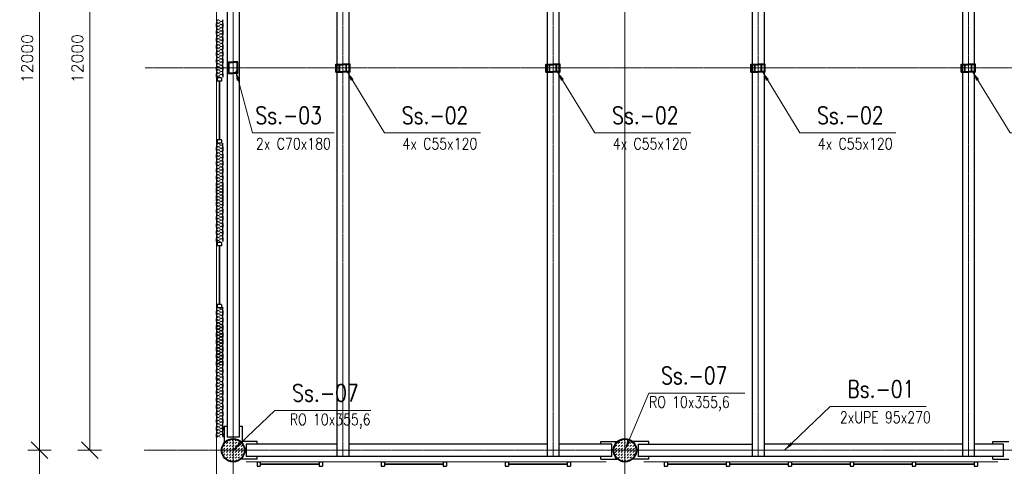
# Model space of a CAD drawing. Header units: millimetres. Extents: x 419092 to 478925, y -327026 to -299402.
# Tile 2 of 7: x 419092 to 434172, y -316839 to -309997. Entities that reach past the tile are written whole.
import ezdxf

# ---------------------------------------------------------------- set-up
doc = ezdxf.new("R2010")
doc.units = ezdxf.units.MM
doc.header["$LTSCALE"] = 10
doc.linetypes.add('DASHDOT', pattern=[1, 0.5, -0.25, 0, -0.25])
doc.layers.get('DEFPOINTS').update_dxf_attribs({"color": 250})
for name, color, linetype, lineweight in [('A_elem_stolarka', 5, 'Continuous', 5), ('P-Linia1', 3, 'Continuous', 35), ('P-Linia2', 2, 'Continuous', 25), ('P-Linia4', 9, 'Continuous', 5), ('P-Opis', 1, 'Continuous', 18), ('P-Osie', 160, 'DASHDOT', 18), ('P-Szraf', 250, 'Continuous', 5), ('P-Wymiar', 254, 'Continuous', 9), ('Sciany', 1, 'Continuous', 30)]:
    doc.layers.add(name, color=color, linetype=linetype, lineweight=lineweight)
doc.styles.add('CDMSTYLE', font='simplex.shx', dxfattribs={"width": 0.8})
doc.styles.add('Romans', font='Romans.shx')
doc.dimstyles.new('A100', dxfattribs={"dimscale": 100, "dimtxt": 1.75, "dimasz": 0.1, "dimexe": 0, "dimexo": 0, "dimgap": 1, "dimtad": 1, "dimdec": 4, "dimrnd": 0.1, "dimdsep": 46, "dimtxsty": 'Romans', "dimblk": '[[[[[[[[', "dimcen": 2, "dimdle": 2, "dimse1": 1, "dimse2": 1, "dimclrd": 256, "dimclrt": 1, "dimadec": 0, "dimazin": 0, "dimtfac": 1, "dimtdec": 4, "dimtix": 1, "dimtmove": 2, "dimatfit": 3, "dimldrblk": '[[[[[[[[', "dimfxl": 1, "dimtvp": 0.6, "dimtolj": 1, "dimlwd": 9, "dimarcsym": 0})
doc.dimstyles.new('C_1_100', dxfattribs={"dimscale": 0.1, "dimtxt": 1750, "dimasz": 1500, "dimexe": 1500, "dimexo": 1500, "dimgap": 800, "dimtad": 1, "dimdec": 1, "dimrnd": 5, "dimzin": 9, "dimtxsty": 'CDMSTYLE', "dimblk": 'ARCHTICK', "dimcen": 1500, "dimdle": 1500, "dimclrd": 256, "dimclre": 256, "dimclrt": 1, "dimadec": 1, "dimazin": 2, "dimtfac": 1, "dimtdec": 1, "dimtix": 1, "dimtmove": 2, "dimatfit": 3, "dimfxl": 1, "dimtvp": 1, "dimtolj": 1, "dimtzin": 0, "dimlwd": -1, "dimlwe": -1, "dimarcsym": 0})
pattern_1 = [(45, (383688.675, -240968.2), (4e-15, 44.901281), [31.75, -31.75])]

# ---------------------------------------------------------------- blocks, each defined once
blk = doc.blocks.new('[[[[[[[[')
at = {"layer": 'P-Wymiar'}
for p, q in [((0, 18), (0, -18)), ((-12.7, -12.7), (12.7, 12.7)), ((0, 0), (-4.6, 0))]:
    blk.add_line(p, q, dxfattribs=at)
blk = doc.blocks.new('*D27')
at = {"layer": 'DEFPOINTS', "color": 0, "transparency": 16777216}
for p in [(420997, -316593), (419395, -324293), (420997, -324293)]:
    blk.add_point(p, dxfattribs=at)
at = {"layer": 'P-Wymiar', "lineweight": 9, "transparency": 16777216}
blk.add_line((419395, -316603), (419395, -324283), dxfattribs=at)
at = {"layer": 'P-Wymiar', "lineweight": 9, "transparency": 16777216, "xscale": 10, "yscale": 10, "zscale": 10}
for p, rotation in [((419395, -316593), 90), ((419395, -324293), 270)]:
    blk.add_blockref('[[[[[[[[', p, dxfattribs=dict(at, rotation=rotation))
at = {"layer": 'P-Wymiar', "color": 1, "transparency": 16777216, "insert": (419207, -320443), "char_height": 175, "attachment_point": 5, "rotation": 90, "style": 'Romans'}
blk.add_mtext('\\A1;7700', dxfattribs=at)
blk = doc.blocks.new('*D28')
at = {"layer": 'DEFPOINTS', "color": 0, "transparency": 16777216}
for p in [(419395, -304593), (420997, -304593), (420997, -316593)]:
    blk.add_point(p, dxfattribs=at)
at = {"layer": 'P-Wymiar', "lineweight": 9, "transparency": 16777216}
blk.add_line((419395, -316583), (419395, -304603), dxfattribs=at)
at = {"layer": 'P-Wymiar', "lineweight": 9, "transparency": 16777216, "xscale": 10, "yscale": 10, "zscale": 10}
for p, rotation in [((419395, -304593), 90), ((419395, -316593), 270)]:
    blk.add_blockref('[[[[[[[[', p, dxfattribs=dict(at, rotation=rotation))
at = {"layer": 'P-Wymiar', "color": 1, "transparency": 16777216, "insert": (419207, -310593), "char_height": 175, "attachment_point": 5, "rotation": 90, "style": 'Romans'}
blk.add_mtext('\\A1;12000', dxfattribs=at)
blk = doc.blocks.new('_ArchTick')
at = {"color": 0, "linetype": 'ByBlock', "const_width": 15}
blk.add_lwpolyline([(-50, -50), (50, 50)], dxfattribs=at)
blk = doc.blocks.new('g')
at = {"layer": 'P-Szraf'}
for p, q in [((15, 73), (0, 44)), ((39, 28), (15, 73)), ((39, 28), (15, 73)), ((63, 73), (39, 28)), ((87, 28), (63, 73)), ((87, 28), (63, 73)), ((111, 73), (87, 28)), ((111, 73), (135, 28)), ((135, 28), (111, 73)), ((159, 73), (135, 28)), ((159, 73), (183, 28)), ((183, 28), (159, 73)), ((207, 73), (183, 28)), ((207, 73), (231, 28)), ((231, 28), (207, 73)), ((255, 73), (231, 28)), ((255, 73), (279, 28)), ((279, 28), (255, 73)), ((303, 73), (279, 28)), ((303, 73), (326, 28)), ((326, 28), (303, 73)), ((350, 73), (326, 28)), ((350, 73), (374, 28)), ((374, 28), (350, 73)), ((398, 73), (374, 28)), ((398, 73), (422, 28)), ((422, 28), (398, 73)), ((446, 73), (422, 28)), ((446, 73), (470, 28)), ((470, 28), (446, 73)), ((494, 73), (470, 28)), ((494, 73), (518, 28)), ((518, 28), (494, 73)), ((542, 73), (518, 28)), ((542, 73), (566, 28)), ((566, 28), (542, 73)), ((590, 73), (566, 28)), ((590, 73), (614, 28)), ((614, 28), (590, 73)), ((638, 73), (614, 28)), ((638, 73), (662, 28)), ((662, 28), (638, 73)), ((685, 73), (662, 28)), ((685, 73), (709, 28)), ((709, 28), (685, 73)), ((733, 73), (709, 28)), ((733, 73), (757, 28)), ((757, 28), (733, 73)), ((781, 73), (757, 28)), ((781, 73), (805, 28)), ((805, 28), (781, 73)), ((829, 73), (805, 28)), ((829, 73), (853, 28)), ((853, 28), (829, 73)), ((877, 73), (853, 28)), ((877, 73), (880, 67)), ((880, 67), (877, 73))]:
    blk.add_line(p, q, dxfattribs=at)
for centre, start, end in [((-9, 72), 2.72, 68.8278), ((15, 29), 230.3793, 357.28), ((39, 72), 2.72, 177.28), ((63, 29), 182.72, 357.28), ((87, 72), 2.72, 177.28), ((111, 29), 182.72, 357.28), ((135, 72), 2.72, 177.28), ((159, 29), 182.72, 357.28), ((183, 72), 2.72, 177.28), ((207, 29), 182.72, 357.28), ((231, 72), 2.72, 177.28), ((255, 29), 182.72, 357.28), ((279, 72), 2.72, 177.28), ((303, 29), 182.72, 357.28), ((326, 72), 2.72, 177.28), ((350, 29), 182.72, 357.28), ((374, 72), 2.72, 177.28), ((398, 29), 182.72, 357.28), ((422, 72), 2.72, 177.28), ((446, 29), 182.72, 357.28), ((470, 72), 2.72, 177.28), ((494, 29), 182.72, 357.28), ((518, 72), 2.72, 177.28), ((542, 29), 182.72, 357.28), ((566, 72), 2.72, 177.28), ((590, 29), 182.72, 357.28), ((614, 72), 2.72, 177.28), ((638, 29), 182.72, 357.28), ((662, 72), 2.72, 177.28), ((685, 29), 182.72, 357.28), ((709, 72), 2.72, 177.28), ((733, 29), 182.72, 357.28), ((757, 72), 2.72, 177.28), ((781, 29), 182.72, 357.28), ((805, 72), 2.72, 177.28), ((829, 29), 182.72, 357.28), ((853, 72), 2.72, 177.28), ((877, 29), 182.72, 277.3121), ((901, 72), 150.6451, 177.28)]:
    blk.add_arc(centre, 24, start, end, dxfattribs=at)
at = {"layer": 'Sciany'}
for p, q in [((0, 100), (50, 100)), ((0, 0), (50, 0)), ((50, 100), (55, 95)), ((50, 0), (55, 5)), ((55, 95), (105, 95)), ((55, 5), (105, 5)), ((110, 100), (105, 95)), ((110, 0), (105, 5)), ((110, 100), (160, 100)), ((110, 0), (160, 0)), ((160, 100), (165, 95)), ((160, 0), (165, 5)), ((165, 95), (215, 95)), ((165, 5), (215, 5)), ((220, 100), (215, 95)), ((220, 0), (215, 5)), ((220, 100), (270, 100)), ((220, 0), (270, 0)), ((270, 100), (275, 95)), ((270, 0), (275, 5)), ((275, 95), (325, 95)), ((275, 5), (325, 5)), ((330, 100), (325, 95)), ((330, 0), (325, 5)), ((330, 100), (380, 100)), ((330, 0), (380, 0)), ((380, 100), (385, 95)), ((380, 0), (385, 5)), ((385, 95), (435, 95)), ((385, 5), (435, 5)), ((440, 100), (435, 95)), ((440, 0), (435, 5)), ((440, 100), (490, 100)), ((440, 0), (490, 0)), ((490, 100), (495, 95)), ((490, 0), (495, 5)), ((495, 95), (545, 95)), ((495, 5), (545, 5)), ((550, 100), (545, 95)), ((550, 0), (545, 5)), ((550, 100), (600, 100)), ((550, 0), (600, 0)), ((600, 100), (605, 95)), ((600, 0), (605, 5)), ((605, 95), (655, 95)), ((605, 5), (655, 5)), ((660, 100), (655, 95)), ((660, 0), (655, 5)), ((660, 100), (710, 100)), ((660, 0), (710, 0)), ((710, 100), (715, 95)), ((710, 0), (715, 5)), ((715, 95), (765, 95)), ((715, 5), (765, 5)), ((770, 100), (765, 95)), ((770, 0), (765, 5)), ((770, 100), (820, 100)), ((770, 0), (820, 0)), ((820, 100), (825, 95)), ((820, 0), (825, 5)), ((825, 95), (875, 95)), ((825, 5), (875, 5)), ((880, 100), (875, 95)), ((880, 0), (875, 5))]:
    blk.add_line(p, q, dxfattribs=at)
blk = doc.blocks.new('*D38')
at = {"layer": 'DEFPOINTS', "color": 0, "transparency": 16777216}
for p in [(420997, -304593), (420165, -316593), (420997, -316593)]:
    blk.add_point(p, dxfattribs=at)
at = {"layer": 'P-Wymiar', "lineweight": 9, "transparency": 16777216}
blk.add_line((420165, -304603), (420165, -316583), dxfattribs=at)
at = {"layer": 'P-Wymiar', "lineweight": 9, "transparency": 16777216, "xscale": 10, "yscale": 10, "zscale": 10}
for p, rotation in [((420165, -304593), 90), ((420165, -316593), 270)]:
    blk.add_blockref('[[[[[[[[', p, dxfattribs=dict(at, rotation=rotation))
at = {"layer": 'P-Wymiar', "color": 1, "transparency": 16777216, "insert": (419977, -310593), "char_height": 175, "attachment_point": 5, "rotation": 90, "style": 'Romans'}
blk.add_mtext('\\A1;12000', dxfattribs=at)

msp = doc.modelspace()

# ---------------------------------------------------------------- hatches: boundary and pattern name
at = {"layer": 'P-Szraf'}
h = msp.add_hatch(dxfattribs=at)
h.set_pattern_fill('DASH', color=256, scale=10, angle=45, style=0)
h.set_pattern_definition(pattern_1)
h.paths.add_polyline_path([(422531.78643, -316593.33843, 1), (422191.78643, -316593.33843, 1)])
h = msp.add_hatch(dxfattribs=at)
h.set_pattern_fill('DASH', color=256, scale=10, angle=45, style=0)
h.set_pattern_definition(pattern_1)
h.paths.add_polyline_path([(422531.78643, -316593.33843, 1), (422191.78643, -316593.33843, 1)])
h = msp.add_hatch(dxfattribs=at)
h.set_pattern_fill('DASH', color=256, scale=10, angle=45, style=0)
h.set_pattern_definition([(45, (389688.675, -240968.2), (4e-15, 44.901281), [31.75, -31.75])])
h.paths.add_polyline_path([(428531.78643, -316593.33843, 1), (428191.78643, -316593.33843, 1)])

# ---------------------------------------------------------------- linework, layer by layer
at = {"layer": 'A_elem_stolarka', "lineweight": 30}
for p, q in [((422147.28643, -310937.20014), (422147.28643, -311837.20014)), ((422151.28643, -310937.20014), (422151.28643, -311837.20014)), ((422147.27778, -313459.72802), (422147.27778, -314359.72802)), ((422151.27778, -313459.72802), (422151.27778, -314359.72802)), ((422777.5281, -316803.80398), (423677.5281, -316803.80398)), ((422777.5281, -316807.80398), (423677.5281, -316807.80398)), ((424677.5281, -316803.80398), (425577.5281, -316803.80398)), ((424677.5281, -316807.80398), (425577.5281, -316807.80398)), ((426577.5281, -316803.80398), (427477.5281, -316803.80398)), ((426577.5281, -316807.80398), (427477.5281, -316807.80398)), ((429011.78643, -316803.80398), (429911.78643, -316803.80398)), ((429011.78643, -316807.80398), (429911.78643, -316807.80398)), ((429961.78643, -316803.80398), (430861.78643, -316803.80398)), ((429961.78643, -316807.80398), (430861.78643, -316807.80398)), ((430911.78643, -316803.80398), (431811.78643, -316803.80398)), ((430911.78643, -316807.80398), (431811.78643, -316807.80398)), ((431861.78643, -316803.80398), (432761.78643, -316803.80398)), ((431861.78643, -316807.80398), (432761.78643, -316807.80398)), ((432811.78643, -316803.80398), (433711.78643, -316803.80398)), ((432811.78643, -316807.80398), (433711.78643, -316807.80398))]:
    msp.add_line(p, q, dxfattribs=at)
at = {"layer": 'P-Linia2'}
for p, q in [((422291.78643, -310823.33843), (422291.78643, -310643.33843)), ((422291.78643, -310643.33843), (422361.78643, -310643.33843)), ((422300.17995, -310813.27133), (422300.17995, -310653.40552)), ((422300.17995, -310653.40552), (422361.78643, -310653.40552)), ((422431.78643, -310643.33843), (422361.78643, -310643.33843)), ((422361.78643, -310643.33843), (422361.78643, -310653.40552)), ((422361.78643, -310643.33843), (422361.78643, -310653.40552)), ((422423.39291, -310653.40552), (422361.78643, -310653.40552)), ((422423.39291, -310813.27133), (422423.39291, -310653.40552)), ((422431.78643, -310823.33843), (422431.78643, -310643.33843)), ((423931.78643, -310678.783), (423986.78643, -310678.783)), ((423931.78643, -310798.783), (423931.78643, -310678.783)), ((423938.78643, -310790.89609), (423938.78643, -310686.66992)), ((423938.78643, -310686.66992), (423986.78643, -310686.66992)), ((423986.78643, -310678.783), (423986.78643, -310686.66992)), ((423986.78643, -310678.783), (424041.78643, -310678.783)), ((423986.78643, -310798.783), (423986.78643, -310678.783)), ((423993.78643, -310790.89609), (423993.78643, -310686.66992)), ((423993.78643, -310686.66992), (424041.78643, -310686.66992)), ((424041.78643, -310678.783), (424041.78643, -310686.66992)), ((424096.78643, -310678.783), (424041.78643, -310678.783)), ((424041.78643, -310678.783), (424041.78643, -310686.66992)), ((424089.78643, -310686.66992), (424041.78643, -310686.66992)), ((424089.78643, -310790.89609), (424089.78643, -310686.66992)), ((424151.78643, -310678.783), (424096.78643, -310678.783)), ((424096.78643, -310678.783), (424096.78643, -310686.66992)), ((424096.78643, -310798.783), (424096.78643, -310678.783)), ((424144.78643, -310686.66992), (424096.78643, -310686.66992)), ((424144.78643, -310790.89609), (424144.78643, -310686.66992)), ((424151.78643, -310798.783), (424151.78643, -310678.783)), ((427151.78643, -310678.783), (427206.78643, -310678.783)), ((427151.78643, -310798.783), (427151.78643, -310678.783)), ((427158.78643, -310790.89609), (427158.78643, -310686.66992)), ((427158.78643, -310686.66992), (427206.78643, -310686.66992)), ((427206.78643, -310678.783), (427206.78643, -310686.66992)), ((427206.78643, -310678.783), (427261.78643, -310678.783)), ((427206.78643, -310798.783), (427206.78643, -310678.783)), ((427213.78643, -310790.89609), (427213.78643, -310686.66992)), ((427213.78643, -310686.66992), (427261.78643, -310686.66992)), ((427261.78643, -310678.783), (427261.78643, -310686.66992)), ((427316.78643, -310678.783), (427261.78643, -310678.783)), ((427261.78643, -310678.783), (427261.78643, -310686.66992)), ((427309.78643, -310686.66992), (427261.78643, -310686.66992)), ((427309.78643, -310790.89609), (427309.78643, -310686.66992)), ((427371.78643, -310678.783), (427316.78643, -310678.783)), ((427316.78643, -310678.783), (427316.78643, -310686.66992)), ((427316.78643, -310798.783), (427316.78643, -310678.783)), ((427364.78643, -310686.66992), (427316.78643, -310686.66992)), ((427364.78643, -310790.89609), (427364.78643, -310686.66992)), ((427371.78643, -310798.783), (427371.78643, -310678.783)), ((430291.78643, -310678.783), (430346.78643, -310678.783)), ((430291.78643, -310798.783), (430291.78643, -310678.783)), ((430298.78643, -310790.89609), (430298.78643, -310686.66992)), ((430298.78643, -310686.66992), (430346.78643, -310686.66992)), ((430346.78643, -310678.783), (430346.78643, -310686.66992)), ((430346.78643, -310678.783), (430401.78643, -310678.783)), ((430346.78643, -310798.783), (430346.78643, -310678.783)), ((430353.78643, -310790.89609), (430353.78643, -310686.66992)), ((430353.78643, -310686.66992), (430401.78643, -310686.66992)), ((430401.78643, -310678.783), (430401.78643, -310686.66992)), ((430456.78643, -310678.783), (430401.78643, -310678.783)), ((430401.78643, -310678.783), (430401.78643, -310686.66992)), ((430449.78643, -310686.66992), (430401.78643, -310686.66992)), ((430449.78643, -310790.89609), (430449.78643, -310686.66992)), ((430511.78643, -310678.783), (430456.78643, -310678.783)), ((430456.78643, -310678.783), (430456.78643, -310686.66992)), ((430456.78643, -310798.783), (430456.78643, -310678.783)), ((430504.78643, -310686.66992), (430456.78643, -310686.66992)), ((430504.78643, -310790.89609), (430504.78643, -310686.66992)), ((430511.78643, -310798.783), (430511.78643, -310678.783)), ((433511.78643, -310678.783), (433566.78643, -310678.783)), ((433511.78643, -310798.783), (433511.78643, -310678.783)), ((433518.78643, -310790.89609), (433518.78643, -310686.66992)), ((433518.78643, -310686.66992), (433566.78643, -310686.66992)), ((433566.78643, -310678.783), (433566.78643, -310686.66992)), ((433566.78643, -310678.783), (433621.78643, -310678.783)), ((433566.78643, -310798.783), (433566.78643, -310678.783)), ((433573.78643, -310790.89609), (433573.78643, -310686.66992)), ((433573.78643, -310686.66992), (433621.78643, -310686.66992)), ((433621.78643, -310678.783), (433621.78643, -310686.66992)), ((433676.78643, -310678.783), (433621.78643, -310678.783)), ((433621.78643, -310678.783), (433621.78643, -310686.66992)), ((433669.78643, -310686.66992), (433621.78643, -310686.66992)), ((433669.78643, -310790.89609), (433669.78643, -310686.66992)), ((433731.78643, -310678.783), (433676.78643, -310678.783)), ((433676.78643, -310678.783), (433676.78643, -310686.66992)), ((433676.78643, -310798.783), (433676.78643, -310678.783)), ((433724.78643, -310686.66992), (433676.78643, -310686.66992)), ((433724.78643, -310790.89609), (433724.78643, -310686.66992)), ((433731.78643, -310798.783), (433731.78643, -310678.783)), ((422291.78643, -310823.33843), (422361.78643, -310823.33843)), ((422300.17995, -310813.27133), (422361.78643, -310813.27133)), ((422423.39291, -310813.27133), (422361.78643, -310813.27133)), ((422361.78643, -310813.27133), (422361.78643, -310823.33843)), ((422361.78643, -310813.27133), (422361.78643, -310823.33843)), ((422431.78643, -310823.33843), (422361.78643, -310823.33843)), ((423931.78643, -310798.783), (423986.78643, -310798.783)), ((423938.78643, -310790.89609), (423986.78643, -310790.89609)), ((423986.78643, -310790.89609), (423986.78643, -310798.783)), ((423986.78643, -310798.783), (424041.78643, -310798.783)), ((423993.78643, -310790.89609), (424041.78643, -310790.89609)), ((424041.78643, -310790.89609), (424041.78643, -310798.783)), ((424089.78643, -310790.89609), (424041.78643, -310790.89609)), ((424041.78643, -310790.89609), (424041.78643, -310798.783)), ((424096.78643, -310798.783), (424041.78643, -310798.783)), ((424144.78643, -310790.89609), (424096.78643, -310790.89609)), ((424096.78643, -310790.89609), (424096.78643, -310798.783)), ((424151.78643, -310798.783), (424096.78643, -310798.783)), ((427151.78643, -310798.783), (427206.78643, -310798.783)), ((427158.78643, -310790.89609), (427206.78643, -310790.89609)), ((427206.78643, -310790.89609), (427206.78643, -310798.783)), ((427206.78643, -310798.783), (427261.78643, -310798.783)), ((427213.78643, -310790.89609), (427261.78643, -310790.89609)), ((427261.78643, -310790.89609), (427261.78643, -310798.783)), ((427309.78643, -310790.89609), (427261.78643, -310790.89609)), ((427261.78643, -310790.89609), (427261.78643, -310798.783)), ((427316.78643, -310798.783), (427261.78643, -310798.783)), ((427364.78643, -310790.89609), (427316.78643, -310790.89609)), ((427316.78643, -310790.89609), (427316.78643, -310798.783)), ((427371.78643, -310798.783), (427316.78643, -310798.783)), ((430291.78643, -310798.783), (430346.78643, -310798.783)), ((430298.78643, -310790.89609), (430346.78643, -310790.89609)), ((430346.78643, -310790.89609), (430346.78643, -310798.783)), ((430346.78643, -310798.783), (430401.78643, -310798.783)), ((430353.78643, -310790.89609), (430401.78643, -310790.89609)), ((430401.78643, -310790.89609), (430401.78643, -310798.783)), ((430449.78643, -310790.89609), (430401.78643, -310790.89609)), ((430401.78643, -310790.89609), (430401.78643, -310798.783)), ((430456.78643, -310798.783), (430401.78643, -310798.783)), ((430504.78643, -310790.89609), (430456.78643, -310790.89609)), ((430456.78643, -310790.89609), (430456.78643, -310798.783)), ((430511.78643, -310798.783), (430456.78643, -310798.783)), ((433511.78643, -310798.783), (433566.78643, -310798.783)), ((433518.78643, -310790.89609), (433566.78643, -310790.89609)), ((433566.78643, -310790.89609), (433566.78643, -310798.783)), ((433566.78643, -310798.783), (433621.78643, -310798.783)), ((433573.78643, -310790.89609), (433621.78643, -310790.89609)), ((433621.78643, -310790.89609), (433621.78643, -310798.783)), ((433669.78643, -310790.89609), (433621.78643, -310790.89609)), ((433621.78643, -310790.89609), (433621.78643, -310798.783)), ((433676.78643, -310798.783), (433621.78643, -310798.783)), ((433724.78643, -310790.89609), (433676.78643, -310790.89609)), ((433676.78643, -310790.89609), (433676.78643, -310798.783)), ((433731.78643, -310798.783), (433676.78643, -310798.783)), ((422226.26528, -316225.68015), (422226.26528, -316485.16927)), ((422226.26528, -316225.68015), (422266.78643, -316225.68015)), ((422456.78643, -316225.68015), (422497.30758, -316225.68015)), ((422497.30758, -316225.68015), (422497.30758, -316474.87316)), ((422729.44471, -316457.81728), (422497.30758, -316457.81728)), ((422729.44471, -316498.33843), (422729.44471, -316457.81728)), ((427994.12815, -316498.33843), (427994.12815, -316457.81728)), ((427994.12815, -316457.81728), (428243.32117, -316457.81728)), ((428729.44471, -316457.81728), (428480.25169, -316457.81728)), ((428729.44471, -316498.33843), (428729.44471, -316457.81728)), ((433994.12815, -316498.33843), (433994.12815, -316457.81728)), ((433994.12815, -316457.81728), (434243.32117, -316457.81728)), ((422729.44471, -316728.85957), (422480.25169, -316728.85957)), ((422729.44471, -316728.85957), (422729.44471, -316688.33843)), ((427994.12815, -316728.85957), (427994.12815, -316688.33843)), ((427994.12815, -316728.85957), (428243.32117, -316728.85957)), ((428729.44471, -316728.85957), (428480.25169, -316728.85957)), ((428729.44471, -316728.85957), (428729.44471, -316688.33843)), ((433994.12815, -316728.85957), (433994.12815, -316688.33843)), ((433994.12815, -316728.85957), (434243.32117, -316728.85957))]:
    msp.add_line(p, q, dxfattribs=at)
at = {"layer": 'P-Linia4'}
for p, q in [((422106.78643, -304338.33843), (422106.78643, -324548.31301)), ((430086.78643, -316593.33843), (428361.78643, -316593.33843))]:
    msp.add_line(p, q, dxfattribs=at)
at = {"layer": 'P-Osie'}
for p, q in [((422361.78643, -302447.24922), (422361.78643, -326702.99001)), ((428361.78643, -302447.24922), (428361.78643, -326702.99001)), ((422361.78643, -303838.76611), (422361.78643, -326702.99001)), ((428361.78643, -303838.76611), (428361.78643, -326702.99001)), ((422361.78643, -304498.33843), (422361.78643, -316688.33843)), ((424041.78643, -304498.33843), (424041.78643, -316688.33843)), ((427261.78643, -304498.33843), (427261.78643, -316688.33843)), ((430401.78643, -304498.33843), (430401.78643, -316688.33843)), ((433621.78643, -304498.33843), (433621.78643, -316688.33843)), ((421012.82323, -310733.33843), (447600.90649, -310733.33843)), ((420996.66087, -316593.33843), (432743.46655, -316593.33843)), ((420996.66087, -316593.33843), (432743.46655, -316593.33843)), ((432743.46655, -316593.33843), (478924.64557, -316593.33843))]:
    msp.add_line(p, q, dxfattribs=at)
at = {"layer": 'P-Wymiar'}
for p, q in [((422106.75198, -310929.6104), (422106.75198, -311871.6444)), ((422106.74332, -313452.13827), (422106.74332, -314394.17227)), ((422106.78643, -316848.33843), (422106.78643, -316692.42039)), ((422558.76113, -316773.30398), (428074.60269, -316773.30398)), ((428648.97017, -316773.30398), (434074.60269, -316773.30398))]:
    msp.add_line(p, q, dxfattribs=at)
at = {"layer": 'Sciany'}
for p, q in [((423951.78643, -304498.33843), (423951.78643, -316688.33843)), ((424131.78643, -304498.33843), (424131.78643, -316688.33843)), ((427171.78643, -304498.33843), (427171.78643, -316688.33843)), ((427351.78643, -304498.33843), (427351.78643, -316688.33843)), ((430311.78643, -304498.33843), (430311.78643, -316688.33843)), ((430491.78643, -304498.33843), (430491.78643, -316688.33843)), ((433531.78643, -304498.33843), (433531.78643, -316688.33843)), ((433711.78643, -304498.33843), (433711.78643, -316688.33843)), ((422271.78643, -304793.33843), (422271.78643, -316393.33843)), ((422451.78643, -304793.33843), (422451.78643, -316393.33843)), ((422111.97934, -310942.20014), (422111.97934, -310921.6444)), ((422181.78643, -310887.20014), (422116.3774, -310887.20014)), ((422181.78643, -310887.20014), (422116.3774, -310887.20014)), ((422116.78643, -310887.20014), (422116.78643, -310937.20014)), ((422116.78643, -310887.20014), (422116.78643, -310937.20014)), ((422181.78643, -310937.20014), (422116.78643, -310937.20014)), ((422181.78643, -310937.20014), (422116.78643, -310937.20014)), ((422181.78643, -310887.20014), (422181.78643, -310937.20014)), ((422181.78643, -310887.20014), (422181.78643, -310937.20014)), ((422181.78643, -311837.20014), (422116.3774, -311837.20014)), ((422116.78643, -311837.20014), (422116.78643, -311887.20014)), ((422181.78643, -311837.20014), (422181.78643, -311887.20014)), ((422111.97934, -311892.20014), (422111.97934, -311871.6444)), ((422181.78643, -311887.20014), (422116.78643, -311887.20014)), ((422181.77778, -313409.72802), (422116.36875, -313409.72802)), ((422181.77778, -313409.72802), (422116.36875, -313409.72802)), ((422116.77778, -313409.72802), (422116.77778, -313459.72802)), ((422116.77778, -313409.72802), (422116.77778, -313459.72802)), ((422181.77778, -313459.72802), (422116.77778, -313459.72802)), ((422181.77778, -313459.72802), (422116.77778, -313459.72802)), ((422181.77778, -313409.72802), (422181.77778, -313459.72802)), ((422181.77778, -313409.72802), (422181.77778, -313459.72802)), ((422181.77778, -314359.72802), (422116.36875, -314359.72802)), ((422116.77778, -314359.72802), (422116.77778, -314409.72802)), ((422181.77778, -314359.72802), (422181.77778, -314409.72802)), ((422181.77778, -314409.72802), (422116.77778, -314409.72802)), ((422451.78643, -316393.33843), (422271.78643, -316393.33843)), ((422451.78643, -316393.33843), (422271.78643, -316393.33843)), ((422561.78643, -316498.33843), (422561.78643, -316688.33843)), ((423951.78643, -316498.33843), (422561.78643, -316498.33843)), ((422561.78643, -316498.33843), (422561.78643, -316688.33843)), ((427171.78643, -316498.33843), (424131.78643, -316498.33843)), ((428161.78643, -316498.33843), (427351.78643, -316498.33843)), ((428161.78643, -316688.33843), (428161.78643, -316498.33843)), ((428561.78643, -316498.33843), (428561.78643, -316688.33843)), ((428561.78643, -316498.33843), (430311.78643, -316498.33843)), ((433531.78643, -316498.33843), (430491.78643, -316498.33843)), ((434161.78643, -316498.33843), (433711.78643, -316498.33843)), ((434161.78643, -316688.33843), (434161.78643, -316498.33843)), ((428161.78643, -316688.33843), (422561.78643, -316688.33843)), ((422727.5281, -316773.30398), (422727.5281, -316838.71301)), ((422727.5281, -316773.30398), (422777.5281, -316773.30398)), ((422777.5281, -316773.30398), (422777.5281, -316838.30398)), ((423677.5281, -316773.30398), (423677.5281, -316838.71301)), ((423677.5281, -316773.30398), (423727.5281, -316773.30398)), ((423727.5281, -316773.30398), (423727.5281, -316838.30398)), ((424627.5281, -316773.30398), (424627.5281, -316838.71301)), ((424627.5281, -316773.30398), (424677.5281, -316773.30398)), ((424677.5281, -316773.30398), (424677.5281, -316838.30398)), ((425577.5281, -316773.30398), (425577.5281, -316838.71301)), ((425577.5281, -316773.30398), (425627.5281, -316773.30398)), ((425627.5281, -316773.30398), (425627.5281, -316838.30398)), ((426527.5281, -316773.30398), (426527.5281, -316838.71301)), ((426527.5281, -316773.30398), (426577.5281, -316773.30398)), ((426577.5281, -316773.30398), (426577.5281, -316838.30398)), ((427477.5281, -316773.30398), (427477.5281, -316838.71301)), ((427477.5281, -316773.30398), (427527.5281, -316773.30398)), ((427527.5281, -316773.30398), (427527.5281, -316838.30398)), ((434161.78643, -316688.33843), (428561.78643, -316688.33843)), ((428961.78643, -316773.30398), (428961.78643, -316838.71301)), ((428961.78643, -316773.30398), (429011.78643, -316773.30398)), ((429011.78643, -316773.30398), (429011.78643, -316838.30398)), ((429911.78643, -316773.30398), (429911.78643, -316838.71301)), ((429911.78643, -316773.30398), (429961.78643, -316773.30398)), ((429961.78643, -316773.30398), (429961.78643, -316838.30398)), ((430861.78643, -316773.30398), (430861.78643, -316838.71301)), ((430861.78643, -316773.30398), (430911.78643, -316773.30398)), ((430911.78643, -316773.30398), (430911.78643, -316838.30398)), ((431811.78643, -316773.30398), (431811.78643, -316838.71301)), ((431811.78643, -316773.30398), (431861.78643, -316773.30398)), ((431861.78643, -316773.30398), (431861.78643, -316838.30398)), ((432761.78643, -316773.30398), (432761.78643, -316838.71301)), ((432761.78643, -316773.30398), (432811.78643, -316773.30398)), ((432811.78643, -316773.30398), (432811.78643, -316838.30398)), ((433711.78643, -316773.30398), (433711.78643, -316838.71301)), ((433711.78643, -316773.30398), (433761.78643, -316773.30398)), ((433761.78643, -316773.30398), (433761.78643, -316838.30398)), ((422727.5281, -316838.30398), (422777.5281, -316838.30398)), ((423677.5281, -316838.30398), (423727.5281, -316838.30398)), ((424627.5281, -316838.30398), (424677.5281, -316838.30398)), ((425577.5281, -316838.30398), (425627.5281, -316838.30398)), ((426527.5281, -316838.30398), (426577.5281, -316838.30398)), ((427477.5281, -316838.30398), (427527.5281, -316838.30398)), ((428961.78643, -316838.30398), (429011.78643, -316838.30398)), ((429911.78643, -316838.30398), (429961.78643, -316838.30398)), ((430861.78643, -316838.30398), (430911.78643, -316838.30398)), ((431811.78643, -316838.30398), (431861.78643, -316838.30398)), ((432761.78643, -316838.30398), (432811.78643, -316838.30398)), ((433711.78643, -316838.30398), (433761.78643, -316838.30398))]:
    msp.add_line(p, q, dxfattribs=at)
for centre, radius in [((422361.78643, -316593.33843), 180), ((422361.78643, -316593.33843), 180), ((422361.78643, -316593.33843), 170), ((422361.78643, -316593.33843), 170), ((428361.78643, -316593.33843), 180), ((428361.78643, -316593.33843), 170)]:
    msp.add_circle(centre, radius, dxfattribs=at)

# ---------------------------------------------------------------- block references
at = {"layer": 'Sciany', "rotation": 90}
for p in [(422206.78643, -310877.9431), (422206.78643, -312771.73842), (422206.78643, -313394.65825), (422206.78643, -315283.01923), (422206.78643, -315514.99269), (422206.78643, -316393.33843)]:
    msp.add_blockref('g', p, dxfattribs=at)

# ---------------------------------------------------------------- texts
at = {"layer": 'P-Linia1', "color": 3, "char_height": 262.5, "style": 'CDMSTYLE'}
for s, insert, attachment_point in [('Ss.-03', (422702.02645, -311463.12853), 4), ('Ss.-02', (424945.26484, -311463.12853), 4), ('Ss.-02', (428165.26484, -311463.12853), 4), ('Ss.-02', (431305.26484, -311463.12853), 4), ('Ss.-07', (429931.3252, -315447.92584), 6), ('Ss.-07', (423265.26484, -315714.81478), 4), ('Bs.-01', (431767.59778, -315654.86691), 4)]:
    msp.add_mtext(s, dxfattribs=dict(at, insert=insert, attachment_point=attachment_point))
at = {"layer": 'P-Opis', "char_height": 262.5, "attachment_point": 5, "style": 'CDMSTYLE'}
for s, insert in [('{\\H0.6667x;\\C1;2x C70x180}', (423284.41782, -311897.14081)), ('{\\H0.6667x;\\C1;4x C55x120}', (425527.65622, -311897.14081)), ('{\\H0.6667x;\\C1;4x C55x120}', (428747.65622, -311897.14081)), ('{\\H0.6667x;\\C1;4x C55x120}', (431887.65622, -311897.14081)), ('{\\H0.6667x;\\C1;RO 10x355,6}', (429348.93382, -315881.93812)), ('{\\H0.6667x;\\C1;RO 10x355,6}', (423847.65622, -316148.82706)), ('{\\H0.6667x;\\C1;2xUPE 95x270}', (432349.98916, -316088.87919))]:
    msp.add_mtext(s, dxfattribs=dict(at, insert=insert))

# ---------------------------------------------------------------- dimensions: what is measured, and where the dimension line sits
at = {"layer": 'P-Wymiar'}
for base, p1, p2, picture, middle in [((419394.70463, -304593.33843), (420996.66087, -316593.33843), (420996.66087, -304593.33843), '*D28', (419207.20463, -310593.33843)), ((420164.95524, -316593.33843), (420996.66087, -304593.33843), (420996.66087, -316593.33843), '*D38', (419977.45524, -310593.33843)), ((419394.70463, -324293.31301), (420996.66087, -316593.33843), (420996.66087, -324293.31301), '*D27', (419207.20463, -320443.32572))]:
    dim = msp.add_linear_dim(base=base, p1=p1, p2=p2, angle=90, dimstyle='A100', dxfattribs=at)
    dim.commit()
    dim.dimension.update_dxf_attribs({"geometry": picture, "text_midpoint": middle})

# ---------------------------------------------------------------- leaders
for points in [[(422400.59476, -310782.3039), (422656.47284, -311731.90461), (423907.04276, -311731.90461)], [(424106.12183, -310792.71728), (424680.67436, -311731.90461), (426150.28115, -311731.90461)], [(427326.12183, -310792.71728), (427900.67436, -311731.90461), (429370.28115, -311731.90461)], [(430466.12183, -310792.71728), (431040.67436, -311731.90461), (432510.28115, -311731.90461)], [(433686.12183, -310792.71728), (434260.67436, -311731.90461), (435730.28115, -311731.90461)], [(428361.78643, -316593.33843), (428726.30888, -315716.70191), (430195.91567, -315716.70191)], [(422361.78643, -316593.33843), (423000.67436, -315983.59085), (424470.28115, -315983.59085)], [(430806.74147, -316593.33843), (431503.0073, -315923.64299), (432972.61409, -315923.64299)]]:
    msp.add_leader(points, dimstyle='C_1_100', override={"dimgap": 800, "dimtad": 0}, dxfattribs=at)

doc.saveas('drawing.dxf')
